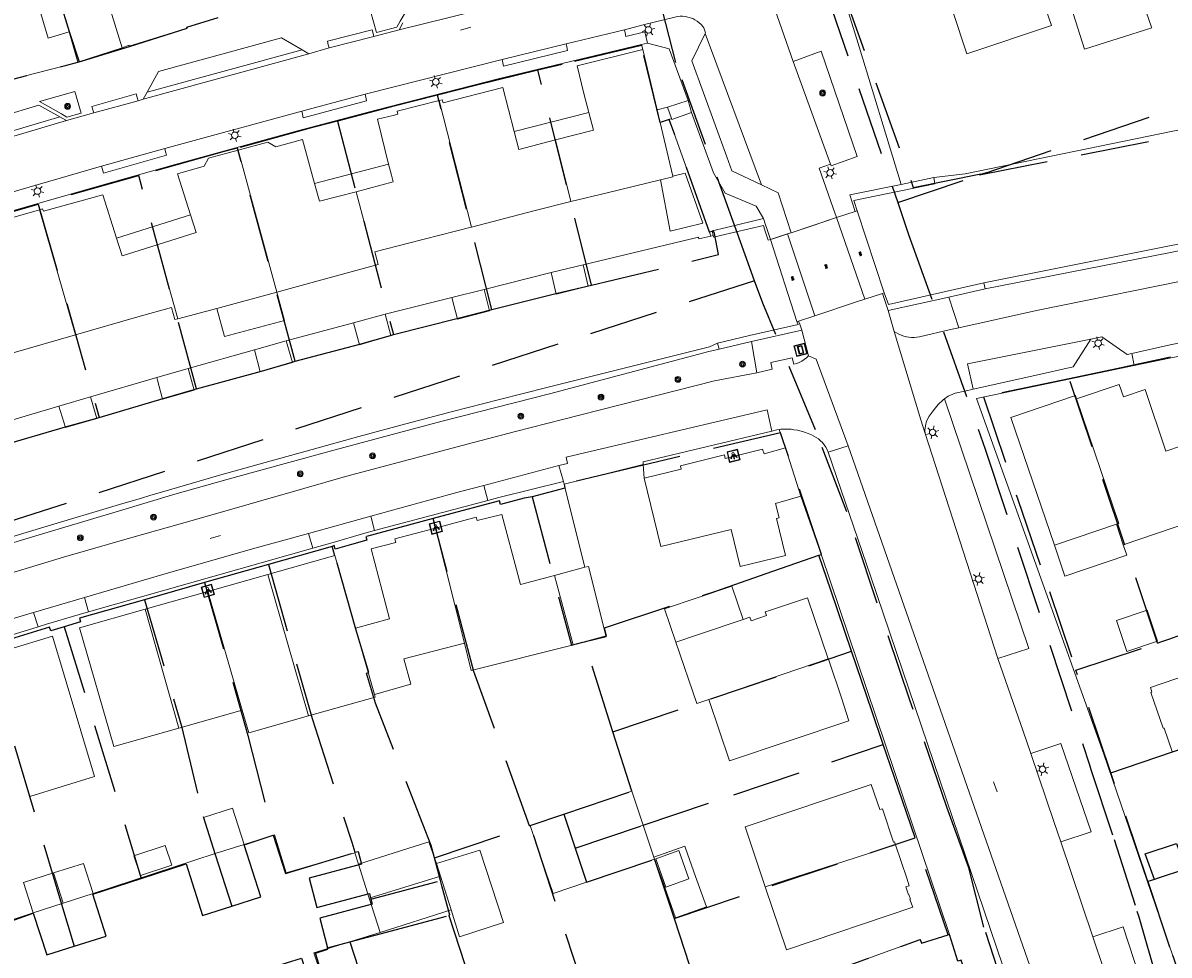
# Model space of a CAD drawing. Header units: metres. Extents: x 89872 to 94585, y 463299 to 469000.
# Tile 175 of 230: x 90991 to 91097, y 465792 to 465878. Entities that reach past the tile are written whole.
import ezdxf
from ezdxf.enums import TextEntityAlignment as Align

# ---------------------------------------------------------------- set-up
doc = ezdxf.new("R2010")
doc.units = ezdxf.units.M
doc.linetypes.add('HIDDEN', pattern=[9.525, 6.35, -3.175])
doc.layers.get('0').update_dxf_attribs({"linetype": 'CONTINUOUS'})
for name, color, linetype, lineweight in [('B-WE-BV-GELEIDECONSTRUCTIE-G', 251, 'CONTINUOUS', 13), ('B-WE-GK-BESCHOEIING_DAMWAND-G', 251, 'CONTINUOUS', 13), ('B-WE-GK-KADEMUUR-G', 251, 'CONTINUOUS', 13), ('B-WE-GR-BEPLANTING_CULTUUR-G', 251, 'CONTINUOUS', 13), ('B-WE-GR-BOOM-S', 251, 'CONTINUOUS', 13), ('B-WE-IE-TERREINAFSCHEIDING-G', 251, 'CONTINUOUS', 13), ('B-WE-IE-TERREINAFSCHEIDING_KUNSTMATIG_MUUR-G', 251, 'CONTINUOUS', 13), ('B-WE-KL-ET_LS_OV_LICHTMAST-S', 251, 'CONTINUOUS', 13), ('B-WE-KL-ET_LS_SR_ARMATUUR-G', 251, 'CONTINUOUS', 13), ('B-WE-KL-ET_LS_SR_BORD-S', 251, 'CONTINUOUS', 13), ('B-WE-KW-KUNSTWERK-GV', 251, 'CONTINUOUS', 13), ('B-WE-KW-KUNSTWERK_STEIGER-G', 251, 'CONTINUOUS', 13), ('B-WE-OG-TOPOGRAFIE_BEBOUWING-GV', 251, 'CONTINUOUS', 13), ('B-WE-OG-TOPOGRAFIE_BEBOUWING_LUIFEL-GV', 251, 'CONTINUOUS', 13), ('B-WE-OG-TOPOGRAFIE_HUISNUMMER-T25', 251, 'CONTINUOUS', 13), ('B-WE-OG-TOPOGRAFIE_STRAATNAAM-T18', 251, 'CONTINUOUS', 13), ('B-WE-OG-TOPOGRAFIE_WATER-GV', 251, 'CONTINUOUS', 13), ('B-WE-VH-VERHARDING-GV', 251, 'CONTINUOUS', 13), ('Percelen', 10, 'HIDDEN', 25), ('S_GBKN_SYMBOOL_GV_GROOT_1', 251, 'CONTINUOUS', 13)]:
    doc.layers.add(name, color=color, linetype=linetype, lineweight=lineweight)
doc.styles.get("Standard").update_dxf_attribs({"font": 'isocp.shx'})

# ---------------------------------------------------------------- blocks, each defined once
blk = doc.blocks.new('Q_LICHTMAST')
for points in [[(-0.26, 0.15), (-0.52, 0.3)], [(0, 0.3), (0, 0.6)], [(0.26, 0.15), (0.52, 0.3)], [(-0.26, -0.15), (-0.52, -0.3)], [(0, -0.3), (0, -0.6)], [(0.26, -0.15), (0.52, -0.3)]]:
    blk.add_lwpolyline(points)
blk.add_circle((0, 0), 0.3)
blk = doc.blocks.new('Q_STRAATNAAMBORD')
for points in [[(-0.5, 0.5), (0.5, 0.5), (0.5, -0.5), (-0.5, -0.5)], [(-0.37, 0.22), (0.36, 0.22), (0.36, -0.21), (-0.37, -0.21)]]:
    blk.add_lwpolyline(points, close=True)
for points in [[(-0.44, 0.46), (0.44, 0.46, -0.414214), (0.46, 0.44), (0.46, -0.44, -0.414214), (0.44, -0.46), (-0.44, -0.46, -0.414214), (-0.46, -0.44), (-0.46, 0.44), (-0.46, 0.44), (-0.46, 0.45), (-0.46, 0.45), (-0.46, 0.45), (-0.46, 0.45), (-0.46, 0.45), (-0.46, 0.45), (-0.46, 0.46), (-0.46, 0.46), (-0.46, 0.46), (-0.45, 0.46), (-0.45, 0.46), (-0.45, 0.46), (-0.45, 0.46), (-0.45, 0.46), (-0.45, 0.46), (-0.44, 0.46), (-0.44, 0.46)], [(-0.29, 0.16), (0.28, 0.16, -0.414214), (0.3, 0.14), (0.3, -0.13, -0.414214), (0.28, -0.16), (-0.29, -0.16, -0.414214), (-0.31, -0.13), (-0.31, 0.14), (-0.31, 0.14), (-0.31, 0.14), (-0.31, 0.14), (-0.31, 0.15), (-0.31, 0.15), (-0.31, 0.15), (-0.3, 0.15), (-0.3, 0.15), (-0.3, 0.15), (-0.3, 0.16), (-0.3, 0.16), (-0.3, 0.16), (-0.3, 0.16), (-0.29, 0.16), (-0.29, 0.16), (-0.29, 0.16), (-0.29, 0.16), (-0.29, 0.16)]]:
    blk.add_lwpolyline(points, format="xyb")
blk = doc.blocks.new('Q_LICHTPUNT')
for points in [[(-0.5, 0.5), (0.5, 0.5), (0.5, -0.5), (-0.5, -0.5)], [(-0.46, 0.46), (0.46, 0.46), (0.46, -0.46), (-0.46, -0.46)], [(-0.12, 0.08), (-0.08, 0.05), (-0.26, -0.23), (-0.3, -0.2)], [(-0.03, 0.03), (0.02, 0.03), (0.02, -0.3), (-0.03, -0.3)], [(0.08, 0.05), (0.12, 0.08), (0.29, -0.21), (0.25, -0.24)]]:
    blk.add_lwpolyline(points, close=True)
blk.add_circle((0, 0.21), 0.103)
blk = doc.blocks.new('Q_BOOM')
for radius in [0.27, 0.18, 0.09]:
    blk.add_circle((0, 0), radius)
blk = doc.blocks.new('S_GBKN_SYMBOOL_GV_GROOT')
for points in [[(-0.1875, 0.03125), (-0.09375, 0.09375)], [(-0.1875, -0.0625), (0.0625, 0.09375)], [(-0.1875, 0.09375), (0.125, -0.09375)], [(-0.1875, 0), (-0.03125, -0.09375)], [(-0.125, -0.09375), (0.1875, 0.09375)], [(-0.0625, 0.09375), (0.1875, -0.0625)], [(0.03125, -0.09375), (0.1875, 0)], [(0.09375, 0.09375), (0.1875, 0.03125)]]:
    blk.add_lwpolyline(points)

msp = doc.modelspace()

# ---------------------------------------------------------------- linework, layer by layer
at = {"layer": 'B-WE-BV-GELEIDECONSTRUCTIE-G'}
msp.add_line((91062.78, 465834.68), (91064.66, 465829.31), dxfattribs=at)
at = {"layer": 'B-WE-GK-BESCHOEIING_DAMWAND-G'}
for p, q in [((91033.6, 465853.72), (91039.78, 465855.27)), ((91024.48, 465851.43), (91030.61, 465852.97)), ((91015.37, 465849), (91021.56, 465850.65)), ((91006.33, 465846.44), (91012.43, 465848.17)), ((90997.34, 465843.81), (91003.43, 465845.6)), ((90988.3, 465841.17), (90994.4, 465842.96))]:
    msp.add_line(p, q, dxfattribs=at)
msp.add_lwpolyline([(91042.72, 465856), (91053.34, 465858.53), (91053.38, 465858.38), (91054.49, 465858.64)], dxfattribs=at)
at = {"layer": 'B-WE-GK-KADEMUUR-G'}
for points in [[(91105.07, 465869.61), (91105, 465869.94), (91077.94, 465864.37), (91075.04, 465864.03)], [(91127.93, 465863.49), (91124.84, 465862.97), (91120.55, 465862.23), (91116.27, 465861.48), (91111.99, 465860.7), (91107.72, 465859.91), (91079.66, 465854.32)], [(91055.09, 465848.77), (91054.36, 465848.42), (91039.37, 465844.68), (91035.03, 465843.58), (91030.7, 465842.46), (91026.38, 465841.32), (91022.05, 465840.16), (91017.74, 465838.98), (91013.43, 465837.78), (91009.12, 465836.56), (91004.83, 465835.32), (91003.86, 465835.03), (91002.89, 465834.75), (91001.93, 465834.46), (91000.96, 465834.17), (91000, 465833.89), (90993.04, 465831.81), (90986.09, 465829.72), (90979.15, 465827.61), (90972.21, 465825.48), (90965.27, 465823.34), (90958.34, 465821.18), (90932.81, 465812.96), (90912.76, 465806.53)]]:
    msp.add_lwpolyline(points, dxfattribs=at)
at = {"layer": 'B-WE-GR-BEPLANTING_CULTUUR-G'}
msp.add_line((91054.49, 465858.64), (91054.71, 465858.69), dxfattribs=at)
for points in [[(91079.76, 465853.77), (91107.82, 465859.29), (91112.09, 465860.08), (91116.37, 465860.86), (91120.65, 465861.62), (91124.94, 465862.36), (91128.03, 465862.88)], [(90912.97, 465806.05), (90933.05, 465812.43), (90958.53, 465820.65), (90966.81, 465823.23), (90975.1, 465825.79), (90983.39, 465828.32), (90991.69, 465830.84), (91000, 465833.33), (91002.55, 465834.09), (91005.1, 465834.85), (91010.01, 465836.24), (91014.93, 465837.6), (91019.86, 465838.95), (91024.79, 465840.27), (91029.73, 465841.57), (91034.67, 465842.84), (91039.62, 465844.09), (91054.3, 465847.99), (91055.25, 465848.22)]]:
    msp.add_lwpolyline(points, dxfattribs=at)
at = {"layer": 'B-WE-IE-TERREINAFSCHEIDING-G'}
for p, q in [((90996.16, 465874.67), (90995.36, 465877.47)), ((91048.11, 465876.29), (91048.22, 465875.83)), ((91049.53, 465870.29), (91050.5, 465870.52)), ((91075.04, 465864.03), (91072.04, 465863.4)), ((91075.13, 465863.45), (91075.04, 465864.03)), ((91079.66, 465854.32), (91079.76, 465853.77)), ((91076.43, 465853.02), (91079.76, 465853.77)), ((91055.09, 465848.77), (91055.25, 465848.22)), ((91055.25, 465848.22), (91058.24, 465848.93)), ((91048.35, 465836.32), (91048.27, 465837.59))]:
    msp.add_line(p, q, dxfattribs=at)
for points in [[(91050.87, 465869.48), (91050.64, 465869.4), (91054.44, 465858.83), (91054.49, 465858.64)], [(91059.35, 465860.25), (91055.94, 465859.44), (91054.61, 465859.12), (91054.71, 465858.69)]]:
    msp.add_lwpolyline(points, dxfattribs=at)
at = {"layer": 'B-WE-IE-TERREINAFSCHEIDING_KUNSTMATIG_MUUR-G'}
for p, q in [((91040.96, 465835.78), (91041.04, 465835.46)), ((91041.04, 465835.46), (91042.89, 465828.11))]:
    msp.add_line(p, q, dxfattribs=at)
at = {"layer": 'B-WE-KW-KUNSTWERK-GV'}
for p, q in [((91067.79, 465860.91), (91066.08, 465860.34)), ((91067.97, 465860.96), (91067.79, 465860.91)), ((91070.47, 465853.4), (91067.97, 465860.96)), ((91066.08, 465860.34), (91063.73, 465859.56)), ((91061.68, 465858.88), (91059.98, 465858.32)), ((91061.9, 465858.95), (91061.68, 465858.88)), ((91063.73, 465859.56), (91061.9, 465858.95)), ((91059.98, 465858.32), (91062.43, 465850.77)), ((91042.72, 465856), (91039.78, 465855.27)), ((91033.6, 465853.72), (91030.61, 465852.97)), ((91067.92, 465852.57), (91070.32, 465853.36)), ((91070.32, 465853.36), (91070.47, 465853.4)), ((91064.07, 465851.3), (91067.92, 465852.57)), ((91024.48, 465851.43), (91021.56, 465850.65)), ((91062.58, 465850.81), (91064.07, 465851.3)), ((91062.43, 465850.77), (91062.58, 465850.81)), ((91015.37, 465849), (91012.43, 465848.17)), ((91006.33, 465846.44), (91003.43, 465845.6)), ((90997.34, 465843.81), (90994.4, 465842.96))]:
    msp.add_line(p, q, dxfattribs=at)
at = {"layer": 'B-WE-KW-KUNSTWERK_STEIGER-G'}
msp.add_line((91003.43, 465845.6), (91003.49, 465845.36), dxfattribs=at)
for points in [[(91039.78, 465855.27), (91040.25, 465853.3), (91043.2, 465854.02), (91042.72, 465856)], [(91030.61, 465852.97), (91031.14, 465850.98), (91034.08, 465851.75), (91033.6, 465853.72)], [(91021.56, 465850.65), (91022.12, 465848.61), (91025.01, 465849.47), (91024.48, 465851.43)], [(91012.43, 465848.17), (91012.97, 465846.12), (91015.93, 465846.98), (91015.37, 465849)], [(91003.49, 465845.36), (91003.96, 465843.6), (91006.88, 465844.44), (91006.4, 465846.21), (91006.33, 465846.44)], [(90994.4, 465842.96), (90995.02, 465841), (90997.91, 465841.82), (90997.34, 465843.81)]]:
    msp.add_lwpolyline(points, dxfattribs=at)
at = {"layer": 'B-WE-OG-TOPOGRAFIE_BEBOUWING-GV'}
for p, q in [((90995.36, 465877.47), (90994.49, 465880.37)), ((91049.53, 465870.29), (91048.22, 465875.83)), ((91032.44, 465859.47), (91029.45, 465871.13)), ((91050.98, 465864.16), (91049.53, 465870.29)), ((91040.18, 465867.5), (91041.59, 465861.83)), ((91010.92, 465866.56), (91014.49, 465853.48)), ((91021.8, 465862.73), (91023.59, 465855.96)), ((90995.96, 465849.54), (90992.63, 465861.07)), ((91003.46, 465857.83), (91005.37, 465851.01)), ((91005.37, 465851.01), (91008.96, 465851.98)), ((91062.78, 465834.68), (91061.38, 465839.11)), ((91031.78, 465821.13), (91029.13, 465831.72)), ((91042.89, 465828.11), (91040.09, 465827.36)), ((91013.66, 465827.44), (91008.15, 465825.89)), ((91017.43, 465814.41), (91013.66, 465827.44)), ((91041.8, 465820.95), (91040.09, 465827.36)), ((91008.15, 465825.89), (91002.35, 465824.25)), ((91011.31, 465814.95), (91008.15, 465825.89)), ((91002.35, 465824.25), (91005.48, 465813.29)), ((91053.35, 465821.92), (91057.47, 465823.3)), ((91091.86, 465823.2), (91092.82, 465820.35)), ((91021.76, 465822.5), (91023.5, 465816.39)), ((91051.27, 465821.22), (91053.35, 465821.92)), ((91054.31, 465815.93), (91065.31, 465819.66)), ((91005.48, 465813.29), (91011.31, 465814.95)), ((91040.93, 465805.36), (91041.98, 465802.22)), ((91041.98, 465802.22), (91048.25, 465804.34)), ((91049.24, 465801.4), (91048.25, 465804.34)), ((91008.83, 465801.72), (91011.48, 465802.57)), ((91041.98, 465802.22), (91043.04, 465799.08)), ((91059.51, 465798.65), (91071.5, 465802.54)), ((91022.02, 465800.75), (91023.02, 465797.61)), ((91029.58, 465799.65), (91029.22, 465800.81)), ((91043.04, 465799.08), (91049.31, 465801.2)), ((90994.82, 465797.15), (90993.93, 465799.94)), ((91023.02, 465797.61), (91029.58, 465799.65)), ((91030.55, 465796.53), (91029.58, 465799.65)), ((90994.82, 465797.15), (90997.58, 465798.03)), ((91023.02, 465797.61), (91024.02, 465794.46)), ((90992.05, 465796.27), (90994.82, 465797.15)), ((91024.02, 465794.46), (91030.55, 465796.53)), ((91077.26, 465791.81), (91076.48, 465794.28))]:
    msp.add_line(p, q, dxfattribs=at)
for points in [[(91095.09, 465877.9), (91091.75, 465887.53), (91091.67, 465887.75), (91085.77, 465885.88), (91085.79, 465885.8), (91083.48, 465885.02), (91083.39, 465885.28), (91075.67, 465882.72), (91078.02, 465875.62), (91078.07, 465875.45), (91085.88, 465878.04), (91084.87, 465881), (91087.08, 465881.71)], [(91006.83, 465885.82), (90998.06, 465883.05), (91000.24, 465875.99)], [(91087.08, 465881.71), (91088.93, 465875.87), (91095.12, 465877.83), (91095.09, 465877.9)], [(90992.57, 465879.76), (90993.44, 465876.89), (90995.36, 465877.47)], [(91000.24, 465875.99), (91000.88, 465876.23), (91000.9, 465876.13), (91006.23, 465877.81), (91006.21, 465877.9), (91006.52, 465878), (91009.05, 465878.79)], [(91048.22, 465875.83), (91042.18, 465874.33), (91042.79, 465871.79), (91043.69, 465868.39)], [(91036.37, 465868.27), (91035.33, 465872.32), (91029.82, 465870.91), (91029.74, 465871.2), (91029.45, 465871.13)], [(91029.45, 465871.13), (91025.59, 465870.14), (91025.65, 465869.88), (91025.33, 465869.8), (91023.76, 465869.41), (91024.79, 465865.28)], [(91017.97, 465863.49), (91016.85, 465867.53), (91014.42, 465866.86), (91013.68, 465867.31), (91010.92, 465866.56)], [(91010.92, 465866.56), (91008.2, 465865.82), (91007.79, 465865.07), (91005.34, 465864.39), (91006.55, 465860.59)], [(91041.59, 465861.83), (91044.94, 465862.64), (91049.86, 465863.82)], [(90999.73, 465858.44), (90998.46, 465862.44), (90992.99, 465860.95), (90992.9, 465861.15), (90992.63, 465861.07)], [(91032.44, 465859.47), (91038.19, 465860.96), (91041.59, 465861.83)], [(90992.63, 465861.07), (90986.92, 465859.42), (90988.73, 465853.53)], [(91023.59, 465855.96), (91023.83, 465856.02), (91023.53, 465857.18), (91026.62, 465857.99), (91032.4, 465859.47), (91032.44, 465859.47)], [(91014.49, 465853.48), (91020.21, 465855.04), (91023.59, 465855.96)], [(90995.96, 465849.54), (91001.69, 465851.19), (91004.78, 465852.07), (91005.11, 465850.94), (91005.37, 465851.01)], [(90986.87, 465846.94), (90990.21, 465847.88), (90995.96, 465849.54)], [(91092.5, 465830.18), (91100.07, 465832.75), (91097.85, 465839.3), (91096.43, 465838.82), (91094.5, 465844.5), (91092.51, 465843.83), (91092.12, 465844.96), (91088.19, 465843.63)], [(91088.19, 465843.63), (91088.08, 465843.94), (91082.15, 465841.93), (91086.15, 465830.14)], [(91088.19, 465843.63), (91092.08, 465832.15), (91091.86, 465832.08)], [(91061.38, 465839.11), (91059.39, 465838.57), (91059.25, 465838.99), (91055.81, 465838.15), (91055.74, 465838.47), (91051.68, 465837.47), (91051.75, 465837.15), (91048.35, 465836.32)], [(91048.35, 465836.32), (91049.87, 465830.03), (91056.37, 465831.6), (91057.2, 465828.18), (91061.36, 465829.19), (91060.53, 465832.6), (91060.78, 465832.66), (91060.46, 465833.99), (91062.78, 465834.68)], [(91040.09, 465827.36), (91036.96, 465826.53), (91035.23, 465832.99), (91032.97, 465832.42), (91032.88, 465832.72), (91029.13, 465831.72)], [(91029.13, 465831.72), (91025.38, 465830.73), (91025.45, 465830.41), (91023.19, 465829.8), (91024.89, 465823.35), (91021.76, 465822.5)], [(91021.76, 465822.5), (91019.85, 465829.19), (91013.66, 465827.44)], [(91041.8, 465820.95), (91044.84, 465821.71), (91043.22, 465828.19), (91042.89, 465828.11)], [(91057.47, 465823.3), (91056.43, 465826.36), (91050.23, 465824.28), (91051.27, 465821.22)], [(91065.31, 465819.66), (91063.4, 465825.29), (91059.89, 465824.12), (91059.51, 465824), (91059.62, 465823.66), (91058.2, 465823.18), (91058.09, 465823.51), (91057.47, 465823.3)], [(91002.35, 465824.25), (90996.3, 465822.54), (90999.47, 465811.58), (91005.48, 465813.29)], [(91092.82, 465820.35), (91095.66, 465821.31), (91094.71, 465824.15), (91091.86, 465823.2)], [(91104.45, 465823.89), (91098.66, 465821.91), (91099.76, 465818.65), (91095.01, 465817.02), (91095.14, 465816.61), (91095.05, 465816.58), (91096.18, 465813.27), (91096.27, 465813.29), (91097.01, 465811.12)], [(90991.04, 465809.31), (90991.74, 465807), (90997.71, 465808.83), (90993.82, 465821.75), (90989.8, 465820.53), (90989.88, 465820.22), (90987.9, 465819.61)], [(91023.5, 465816.39), (91026.84, 465817.34), (91026.2, 465819.67), (91031.78, 465821.13)], [(91031.78, 465821.13), (91032.42, 465818.6), (91041.6, 465820.9), (91041.65, 465820.91), (91041.8, 465820.95)], [(91051.27, 465821.22), (91053.19, 465815.55), (91054.31, 465815.93)], [(91054.31, 465815.93), (91056.21, 465810.27), (91067.21, 465813.96), (91066.52, 465816.08), (91065.38, 465819.45), (91065.31, 465819.66)], [(91017.43, 465814.41), (91023.57, 465816.14), (91023.5, 465816.39)], [(91011.31, 465814.95), (91011.92, 465812.85), (91017.43, 465814.41)], [(91071.5, 465802.54), (91071.41, 465802.8), (91071.31, 465802.77), (91070.31, 465805.86), (91070.06, 465805.78), (91069.27, 465808.1), (91057.64, 465804.19), (91059.51, 465798.65)], [(91048.25, 465804.34), (91047.2, 465807.47), (91040.93, 465805.36)], [(91011.48, 465802.57), (91010.4, 465805.9), (91007.75, 465805.04), (91008.83, 465801.72)], [(91040.93, 465805.36), (91037.85, 465804.32), (91038.9, 465801.18), (91039.96, 465798.04), (91043.04, 465799.08)], [(91029.22, 465800.81), (91028.51, 465802.8), (91022.02, 465800.75)], [(91001.33, 465801.52), (91001.93, 465799.71), (91004.81, 465800.66), (91004.22, 465802.47), (91001.33, 465801.52)], [(91030.55, 465796.53), (91031.32, 465794.05), (91035.38, 465795.37), (91033.2, 465802.04), (91029.22, 465800.81)], [(91059.51, 465798.65), (91061.46, 465792.86), (91073.09, 465796.77), (91072.84, 465797.5), (91072.89, 465797.51), (91072.74, 465797.95), (91072.7, 465797.93), (91072.46, 465798.65), (91072.77, 465798.75), (91072.54, 465799.46), (91071.5, 465802.54)], [(90997.58, 465798.03), (90996.69, 465800.82), (90993.93, 465799.94)], [(90993.93, 465799.94), (90991.16, 465799.06), (90992.05, 465796.27)], [(91076.48, 465794.28), (91073.89, 465793.47), (91073.79, 465793.79), (91066.06, 465791.02), (91068.01, 465784.87), (91069.99, 465785.5)]]:
    msp.add_lwpolyline(points, dxfattribs=at)
at = {"layer": 'B-WE-OG-TOPOGRAFIE_BEBOUWING_LUIFEL-GV'}
for p, q in [((91043.69, 465868.39), (91040.18, 465867.5)), ((91024.79, 465865.28), (91017.97, 465863.49)), ((91006.55, 465860.59), (90999.73, 465858.44)), ((91008.96, 465851.98), (91014.49, 465853.48)), ((91086.15, 465830.14), (91091.86, 465832.08)), ((91091.86, 465832.08), (91092.5, 465830.18)), ((91086.15, 465830.14), (91087.11, 465827.3)), ((91049.31, 465801.2), (91049.24, 465801.4))]:
    msp.add_line(p, q, dxfattribs=at)
for points in [[(91043.69, 465868.39), (91043.25, 465870.03), (91036.37, 465868.27)], [(91040.18, 465867.5), (91036.79, 465866.63), (91036.37, 465868.27)], [(91024.79, 465865.28), (91025.05, 465864.25), (91025.21, 465863.63), (91021.8, 465862.73)], [(91049.86, 465863.82), (91050.74, 465859.1), (91053.75, 465859.82), (91052.14, 465864.43), (91050.98, 465864.16)], [(91049.86, 465863.82), (91051, 465864.1), (91050.98, 465864.16)], [(91021.8, 465862.73), (91018.42, 465861.85), (91017.97, 465863.49)], [(91006.55, 465860.59), (91007.06, 465858.97), (91003.46, 465857.83)], [(91003.46, 465857.83), (91000.24, 465856.82), (90999.73, 465858.44)], [(91008.96, 465851.98), (91009.67, 465849.38), (91015.19, 465850.87), (91014.49, 465853.48)], [(91087.11, 465827.3), (91092.83, 465829.23), (91092.5, 465830.18)], [(91049.31, 465801.2), (91050.24, 465798.61), (91051.24, 465795.79), (91054.09, 465796.81), (91053.09, 465799.62), (91052.16, 465802.22), (91052.08, 465802.42), (91049.24, 465801.4)], [(91051.55, 465802), (91049.41, 465801.23), (91050.33, 465798.64)], [(91050.33, 465798.64), (91052.47, 465799.4), (91051.55, 465802)]]:
    msp.add_lwpolyline(points, dxfattribs=at)
at = {"layer": 'B-WE-OG-TOPOGRAFIE_STRAATNAAM-T18'}
for p, q in [((91031.43, 465877.62), (91032.39, 465877.9)), ((91008.34, 465830.78), (91009.31, 465831.04)), ((91080.53, 465808.35), (91080.87, 465807.41))]:
    msp.add_line(p, q, dxfattribs=at)
at = {"layer": 'B-WE-OG-TOPOGRAFIE_WATER-GV'}
for p, q in [((91067.79, 465860.91), (91066.07, 465860.34)), ((91066.07, 465860.34), (91063.73, 465859.56)), ((91061.9, 465858.95), (91061.57, 465858.85)), ((91063.73, 465859.56), (91061.9, 465858.95))]:
    msp.add_line(p, q, dxfattribs=at)
for points in [[(91067.97, 465860.96), (91067.7, 465861.83), (91067.68, 465861.91), (91075.13, 465863.45)], [(91054.71, 465858.69), (91054.75, 465858.54), (91055.39, 465858.69), (91059.34, 465859.61), (91059.44, 465859.27), (91059.77, 465858.25), (91059.98, 465858.32)], [(91061.57, 465858.85), (91060.29, 465858.42), (91059.98, 465858.32)], [(91079.66, 465854.32), (91070.87, 465852.33), (91070.47, 465853.4)], [(91062.43, 465850.77), (91062.54, 465850.48), (91058.05, 465849.48), (91055.09, 465848.77)]]:
    msp.add_lwpolyline(points, dxfattribs=at)
at = {"layer": 'B-WE-VH-VERHARDING-GV'}
for p, q in [((91025.77, 465877.65), (91046.03, 465882.67)), ((91062.09, 465874.73), (91060.38, 465879.56)), ((91023.43, 465877.03), (91025.77, 465877.65)), ((91025.77, 465877.65), (91026.11, 465878.29)), ((91046.52, 465877.65), (91041.16, 465876.37)), ((91048.26, 465878.11), (91046.52, 465877.65)), ((91019.31, 465875.98), (91023.43, 465877.03)), ((91048.4, 465877.47), (91048.64, 465876.42)), ((91053.97, 465877.31), (91059.16, 465863.36)), ((90996.16, 465874.67), (91000.24, 465875.99)), ((91002.19, 465871.27), (91017.44, 465875.44)), ((91016.84, 465875.82), (91002.55, 465871.91)), ((91016.84, 465875.82), (91017.44, 465875.44)), ((91017.44, 465875.44), (91019.31, 465875.98)), ((91041.16, 465876.37), (91035.27, 465874.92)), ((91041.22, 465876.08), (91041.16, 465876.37)), ((91048.64, 465876.42), (91048.11, 465876.29)), ((90994.93, 465874.32), (90996.16, 465874.67)), ((91035.27, 465874.92), (91022.63, 465871.72)), ((91062.09, 465874.73), (91065.53, 465865.28)), ((90994.93, 465874.32), (90985.32, 465871.87)), ((91001.71, 465871.11), (91002.19, 465871.27)), ((91002.19, 465871.27), (91002.55, 465871.91)), ((91022.63, 465871.72), (91016.79, 465870.16)), ((91022.7, 465871.43), (91022.63, 465871.72)), ((90997.62, 465870), (91001.71, 465871.11)), ((91016.79, 465870.16), (91004.17, 465866.7)), ((91050.5, 465870.52), (91052.39, 465871.15)), ((91050.87, 465869.48), (91050.5, 465870.52)), ((91052.39, 465871.15), (91052.71, 465870.03)), ((90970.36, 465861.91), (90995.12, 465869.29)), ((90994.49, 465869.64), (90970.71, 465862.58)), ((90994.49, 465869.64), (90995.12, 465869.29)), ((90995.12, 465869.29), (90997.62, 465870)), ((90995.16, 465869.61), (90996.46, 465869.98)), ((91054.74, 465864.47), (91052.71, 465870.03)), ((91004.17, 465866.7), (90998.34, 465865.07)), ((91004.25, 465866.41), (91004.17, 465866.7)), ((90998.34, 465865.07), (90985.81, 465861.44)), ((91066.07, 465860.34), (91061.9, 465858.95)), ((91066.08, 465860.34), (91066.07, 465860.34)), ((91068.67, 465852.81), (91066.08, 465860.34)), ((91061.57, 465858.85), (91059.98, 465858.32)), ((91061.68, 465858.88), (91061.57, 465858.85)), ((91064.07, 465851.3), (91061.57, 465858.85)), ((91061.57, 465858.85), (91061.57, 465858.85)), ((91061.9, 465858.95), (91061.68, 465858.88)), ((91061.9, 465858.95), (91061.9, 465858.95)), ((91061.9, 465858.95), (91061.9, 465858.95)), ((91068.67, 465852.81), (91070.32, 465853.36)), ((91064.07, 465851.3), (91067.92, 465852.57)), ((91067.92, 465852.57), (91068.67, 465852.81)), ((91070.84, 465851.78), (91076.43, 465853.02)), ((91076.43, 465853.02), (91077.34, 465850.19)), ((91062.58, 465850.81), (91064.07, 465851.3)), ((91064.07, 465851.3), (91064.07, 465851.3)), ((91071.39, 465849.85), (91070.84, 465851.78)), ((91058.24, 465848.93), (91062.87, 465849.98)), ((91062.87, 465849.98), (91063.49, 465847.59)), ((91058.74, 465846.04), (91058.24, 465848.93)), ((91093.27, 465847.82), (91093.5, 465846.71)), ((91093.5, 465846.71), (91078.97, 465843.68)), ((91061.38, 465839.11), (91060.79, 465840.81)), ((91074.23, 465840.44), (91080.94, 465819.7)), ((91067.14, 465839.32), (91065.3, 465838.72)), ((91067.14, 465839.32), (91086.62, 465783.55)), ((91040.48, 465837.49), (91033.57, 465835.66)), ((91040.9, 465836.02), (91040.48, 465837.49)), ((91040.96, 465835.78), (91048.27, 465837.59)), ((91033.57, 465835.66), (91033.95, 465834.26)), ((91040.96, 465835.78), (91040.9, 465836.02)), ((91033.95, 465834.26), (91023.5, 465831.5)), ((91023.15, 465832.81), (91017.41, 465831.23)), ((91023.5, 465831.5), (91023.15, 465832.81)), ((91017.41, 465831.23), (91017.8, 465829.87)), ((91017.8, 465829.87), (90997.15, 465824.02)), ((91076.48, 465794.28), (91064.66, 465829.31)), ((90996.78, 465825.33), (90992.08, 465823.95)), ((90997.15, 465824.02), (90996.78, 465825.33)), ((90992.08, 465823.95), (90992.49, 465822.62)), ((90992.49, 465822.62), (90976.83, 465817.81)), ((91089.7, 465794.06), (91086.73, 465802.81)), ((90997.58, 465798.03), (91008.83, 465801.72)), ((90989.09, 465795.29), (90992.05, 465796.27))]:
    msp.add_line(p, q, dxfattribs=at)
for points in [[(91061.92, 465894.34), (91066.52, 465881.35), (91067.94, 465876.79), (91072.04, 465863.4)], [(91023.68, 465877.4), (91025.57, 465877.91), (91025.86, 465878.44), (91027.04, 465880.37), (91023.13, 465879.37), (91023.68, 465877.4)], [(91053.77, 465877.92), (91053.6, 465878.13), (91053.42, 465878.29), (91053.23, 465878.44), (91053.03, 465878.57), (91052.82, 465878.68), (91052.6, 465878.77), (91052.37, 465878.83), (91052.13, 465878.88), (91051.89, 465878.9), (91051.65, 465878.9), (91051.42, 465878.88), (91051.18, 465878.83), (91048.26, 465878.11)], [(91019.31, 465875.98), (91019.24, 465876.27), (91019.16, 465876.59), (91023.28, 465877.65), (91023.36, 465877.32), (91023.43, 465877.03)], [(91046.52, 465877.65), (91046.59, 465877.36), (91046.66, 465877.05), (91048.4, 465877.47)], [(91053.77, 465877.92), (91053.81, 465877.88), (91053.85, 465877.83), (91053.99, 465877.36), (91053.97, 465877.31)], [(91002.55, 465871.91), (91003.58, 465873.8), (91014.94, 465876.92), (91016.84, 465875.82)], [(91055.95, 465865.95), (91052.73, 465874.79), (91053.97, 465877.31)], [(91048.11, 465876.29), (91035.02, 465873.16), (91023.63, 465870.24), (91016.51, 465868.38), (91005.14, 465865.24), (90998.15, 465863.27), (90986.36, 465859.88), (90980.26, 465858.07), (90968.2, 465854.32), (90961.88, 465852.26), (90932.38, 465842.75), (90908.44, 465835.06), (90901.77, 465832.88)], [(91035.27, 465874.92), (91035.33, 465874.62), (91035.4, 465874.3), (91041.29, 465875.73), (91041.22, 465876.08)], [(91052.39, 465871.15), (91050.66, 465875.89), (91048.64, 465876.42)], [(91065.53, 465865.28), (91065.59, 465865.11), (91067.98, 465865.96), (91064.66, 465875.69), (91062.09, 465874.73)], [(90996.46, 465869.98), (90995.89, 465871.96), (90992.62, 465871.03), (90994.64, 465869.9), (90995.16, 465869.61)], [(90997.62, 465870), (90997.54, 465870.29), (90997.46, 465870.59), (91001.53, 465871.74), (91001.63, 465871.4), (91001.71, 465871.11)], [(91016.79, 465870.16), (91016.85, 465869.87), (91016.93, 465869.55), (91022.77, 465871.1), (91022.7, 465871.43)], [(90970.71, 465862.58), (90971.48, 465864.04), (90971.7, 465864.45), (90992.58, 465870.7), (90994.49, 465869.64)], [(91052.71, 465870.03), (91050.9, 465869.4), (91050.87, 465869.48)], [(90998.34, 465865.07), (90998.42, 465864.78), (90998.52, 465864.45), (91004.33, 465866.09), (91004.25, 465866.41)], [(91059.16, 465863.36), (91056.43, 465864.66), (91055.95, 465865.95)], [(91066.07, 465860.34), (91065.74, 465861.31), (91064.48, 465864.89), (91065.53, 465865.28)], [(91059.35, 465860.25), (91058.67, 465861.39), (91055.82, 465862.6), (91054.74, 465864.47)], [(91059.16, 465863.36), (91060.68, 465862.63), (91061.9, 465858.95)], [(91072.04, 465863.4), (91067.29, 465862.44), (91067.5, 465861.78), (91067.79, 465860.91)], [(91059.98, 465858.32), (91059.65, 465859.34), (91059.54, 465859.68), (91059.35, 465860.25)], [(91077.34, 465850.19), (91084.5, 465851.77), (91100.27, 465854.99), (91116.02, 465857.98), (91128.26, 465860.13)], [(91070.32, 465853.36), (91070.69, 465852.24), (91070.84, 465851.78)], [(91062.87, 465849.98), (91062.69, 465850.51), (91062.58, 465850.81)], [(91077.34, 465850.19), (91076.59, 465850.02), (91073.73, 465849.36), (91073.48, 465849.32), (91073.24, 465849.3), (91072.99, 465849.3), (91072.75, 465849.32), (91072.51, 465849.36), (91072.27, 465849.42), (91072.04, 465849.5), (91071.81, 465849.6), (91071.6, 465849.72), (91071.39, 465849.85)], [(91071.39, 465849.85), (91073.83, 465841.69), (91074.23, 465840.44)], [(91078.67, 465844.53), (91078.15, 465846.88), (91089.5, 465849.14)], [(91089.5, 465849.14), (91087.87, 465846.59), (91084.34, 465845.78), (91078.67, 465844.53)], [(91089.5, 465849.14), (91090.53, 465849.35), (91092.87, 465847.73), (91093.27, 465847.82)], [(91101.15, 465849.47), (91096.81, 465848.63), (91093.27, 465847.82)], [(91101.38, 465848.3), (91096.77, 465847.4), (91093.5, 465846.71)], [(91058.74, 465846.04), (91060.15, 465846.36), (91060.02, 465846.98), (91061.99, 465847.43), (91062.15, 465846.82), (91062.4, 465846.9), (91062.64, 465847), (91062.87, 465847.12), (91063.09, 465847.26), (91063.3, 465847.41), (91063.49, 465847.59)], [(91063.49, 465847.59), (91064.19, 465847.3), (91067.14, 465839.32)], [(90910.78, 465802.16), (90919.27, 465804.92), (90944.43, 465813.08), (90957.69, 465817.39), (90983.3, 465825.53), (90986.84, 465826.62), (90990, 465827.57), (90994.84, 465829.04), (91000.92, 465830.79), (91006.92, 465832.5), (91016.99, 465835.38), (91020.83, 465836.48), (91032.63, 465839.6), (91036.48, 465840.63), (91040.81, 465841.74), (91054.82, 465845.29), (91058.74, 465846.04)], [(91076.02, 465843.64), (91076.37, 465843.89), (91077.01, 465844.16), (91077.9, 465844.36), (91078.67, 465844.53)], [(91076.02, 465843.64), (91075.9, 465843.55), (91075.45, 465843.12), (91075.2, 465842.82), (91074.97, 465842.52), (91074.61, 465842.04), (91074.37, 465841.58), (91074.27, 465841.15), (91074.22, 465840.75), (91074.23, 465840.44)], [(91080.94, 465819.7), (91083.8, 465820.63), (91076.02, 465843.64)], [(91078.97, 465843.68), (91090.7, 465810.88), (91097.05, 465792.3)], [(91060.12, 465840.66), (91059.67, 465842.63), (91041.15, 465838.27)], [(91060.12, 465840.66), (91048.26, 465837.84), (91048.27, 465837.59)], [(91060.79, 465840.81), (91060.56, 465840.77), (91060.12, 465840.66)], [(91065.3, 465838.72), (91065.21, 465838.97), (91065.08, 465839.19), (91064.94, 465839.4), (91064.78, 465839.6), (91064.61, 465839.78), (91064.41, 465839.94), (91064.21, 465840.08), (91063.99, 465840.21), (91063.76, 465840.31), (91063.45, 465840.45), (91063.13, 465840.57), (91062.8, 465840.66), (91062.48, 465840.74), (91062.14, 465840.79), (91061.9, 465840.84), (91061.58, 465840.85), (91061.27, 465840.85), (91060.95, 465840.83), (91060.79, 465840.81)], [(91084.33, 465782.76), (91069.23, 465827.23), (91065.3, 465838.72)], [(91041.15, 465838.27), (91041.29, 465837.68), (91040.48, 465837.49)], [(91023.15, 465832.81), (91028.51, 465834.29), (91031.41, 465835.09), (91033.57, 465835.66)], [(91040.9, 465836.02), (91034.97, 465834.53), (91033.95, 465834.26)], [(90996.78, 465825.33), (91004.5, 465827.6), (91012.58, 465829.9), (91017.41, 465831.23)], [(91023.5, 465831.5), (91022.61, 465831.26), (91019.7, 465830.4), (91017.8, 465829.87)], [(90976.41, 465819.19), (90982.65, 465821.13), (90988.19, 465822.8), (90992.08, 465823.95)], [(90997.15, 465824.02), (90996.18, 465823.74), (90993.27, 465822.86), (90992.49, 465822.62)], [(91083.97, 465810.96), (91083.27, 465813.02), (91080.94, 465819.7)], [(91086.73, 465802.81), (91089.53, 465803.72), (91086.73, 465811.86), (91083.97, 465810.96)], [(91083.97, 465810.96), (91086.12, 465804.58), (91086.73, 465802.81)], [(91011.48, 465802.57), (91014.28, 465803.45), (91015.36, 465799.95), (91021.69, 465801.78), (91022.02, 465800.75)], [(91024.02, 465794.46), (91017.92, 465792.59), (91019.56, 465787.59), (91018.36, 465787.2)], [(91093.45, 465783.01), (91096.11, 465783.87), (91092.49, 465794.97), (91089.7, 465794.06)], [(91089.7, 465794.06), (91090.72, 465791.05), (91093.45, 465783.01)]]:
    msp.add_lwpolyline(points, dxfattribs=at)
at = {"layer": 'Percelen'}
for p, q in [((91043.48, 465854.13), (91038.55, 465873.92)), ((91079.85, 465864.48), (91104.87, 465872.98)), ((91034.32, 465851.88), (91029.31, 465871.62)), ((91020.09, 465869.23), (91025.24, 465849.56)), ((91079.26, 465864.28), (91105.54, 465869.46)), ((91016.18, 465847.1), (91010.87, 465866.75)), ((91007.11, 465844.55), (91001.77, 465864.21)), ((91071.72, 465861.72), (91079.26, 465864.28)), ((91079.85, 465864.48), (91079.26, 465864.28)), ((90992.52, 465861.57), (90998.13, 465841.93)), ((91058.52, 465854.53), (90900.52, 465803.39)), ((91095.65, 465821.13), (91087.52, 465845.49)), ((91019.6, 465830.04), (91013.72, 465828.37)), ((91013.72, 465828.37), (91007.84, 465826.7)), ((91007.84, 465826.7), (91002.29, 465825.12)), ((90994.91, 465822.63), (91002.01, 465799.43)), ((91045.47, 465812.94), (91042.85, 465821.24)), ((91088.14, 465818.63), (91095.65, 465821.13)), ((91045.47, 465812.94), (91067.46, 465820.37)), ((91091.36, 465809.17), (91088.14, 465818.63)), ((91094.77, 465799.15), (91091.36, 465809.17)), ((91037.85, 465804.32), (91040.93, 465805.36)), ((91040.93, 465805.36), (91041.98, 465802.23)), ((91029.03, 465801.34), (91037.78, 465804.29)), ((91037.78, 465804.29), (91037.85, 465804.32)), ((91049.02, 465770.15), (91037.85, 465804.32)), ((91051.1, 465795.74), (91073.31, 465803.19)), ((91076.37, 465794.24), (91073.31, 465803.19)), ((91029.58, 465799.24), (91029.03, 465801.34)), ((91023.16, 465797.53), (91029.58, 465799.24)), ((91095.38, 465799.35), (91094.77, 465799.15)), ((91030.36, 465796.02), (91039.78, 465767.2)), ((91019.18, 465793.04), (91021.22, 465793.58)), ((91021.22, 465793.58), (91030.78, 465764.33))]:
    msp.add_line(p, q, dxfattribs=at)
for points in [[(91058.52, 465854.53), (91057.21, 465858.1), (91051.28, 465874.64), (91047.4, 465889.78), (91047.36, 465889.93), (91041.96, 465907.66), (91039.04, 465917.76), (91038.41, 465919.88), (91034.89, 465931.73), (91030.6, 465947.65), (91028.54, 465956.21), (91026.68, 465963.94), (91026.67, 465963.98), (91021.32, 465988.08), (91021.25, 465988.46)], [(91053.24, 465916.1), (91053.75, 465914.54), (91054.85, 465911.15), (91061.65, 465891.22), (91061.78, 465890.84), (91064.92, 465881.64), (91065.05, 465881.26), (91071.72, 465861.72)], [(91066.48, 465881.73), (91073.15, 465863.12), (91079.85, 465864.48)], [(90994.46, 465880.38), (90995.35, 465877.51), (90996.27, 465874.69)], [(90996.27, 465874.69), (91000.91, 465876.11), (91006.23, 465877.81), (91006.21, 465877.9), (91009.08, 465878.8)], [(91043.48, 465854.13), (91055.21, 465856.93), (91054.84, 465858.88), (91054.73, 465859.1), (91054.38, 465858.99), (91050.66, 465869.4), (91049.81, 465869.1), (91048.11, 465876.2), (91040.78, 465874.47), (91038.55, 465873.92)], [(90972.2, 465873.43), (90973.83, 465868.26), (90985.32, 465871.87), (90994.91, 465874.33), (90996.27, 465874.69)], [(91038.55, 465873.92), (91032.92, 465872.54), (91029.31, 465871.62)], [(91029.31, 465871.62), (91025.07, 465870.55), (91020.09, 465869.23)], [(91020.09, 465869.23), (91017.24, 465868.48), (91010.87, 465866.75)], [(91010.87, 465866.75), (91009.43, 465866.36), (91001.77, 465864.21)], [(91001.77, 465864.21), (91001.63, 465864.17), (90992.52, 465861.57)], [(91071.72, 465861.72), (91072.72, 465858.8), (91079.77, 465839.01), (91089.38, 465809.91), (91089.52, 465809.48), (91091.65, 465803.03), (91093.76, 465796.41), (91093.93, 465795.88), (91099.8, 465775.56), (91105.6, 465755.73), (91111.36, 465736.03), (91115.17, 465723.72), (91119.62, 465706.94), (91120.46, 465704.06), (91124.02, 465691.91), (91124.14, 465691.52)], [(90992.52, 465861.57), (90992.46, 465861.55), (90983.31, 465858.87), (90983.27, 465858.86)], [(91092.71, 465746.58), (91091.31, 465752.68), (91087.8, 465766.02), (91085.17, 465775.62), (91083.11, 465783.05), (91081.8, 465788.43), (91079.66, 465794.95), (91078.28, 465800.4), (91076.23, 465806.01), (91072.87, 465815.78), (91069.81, 465824.79), (91067.01, 465833.23), (91064.14, 465840.77), (91059.28, 465852.45), (91058.52, 465854.53)], [(91034.32, 465851.88), (91040.34, 465853.38), (91043.48, 465854.13)], [(91025.24, 465849.56), (91031.22, 465851.08), (91034.05, 465851.81), (91034.32, 465851.88)], [(91016.18, 465847.1), (91022.14, 465848.69), (91024.96, 465849.49), (91025.24, 465849.56)], [(91007.11, 465844.55), (91013.07, 465846.19), (91015.9, 465847.02), (91016.18, 465847.1)], [(91096.85, 465847.48), (91091.86, 465846.41), (91087.52, 465845.49)], [(91087.52, 465845.49), (91079.62, 465843.82), (91082.78, 465834.36), (91085.69, 465825.87), (91088.14, 465818.63)], [(90998.13, 465841.93), (91004.01, 465843.66), (91006.88, 465844.49), (91007.11, 465844.55)], [(90989.15, 465839.33), (90995.03, 465841.07), (90997.9, 465841.87), (90998.13, 465841.93)], [(91064.45, 465829.22), (91064.68, 465829.3), (91060.92, 465840.5), (91048.28, 465837.54), (91040.96, 465835.77), (91041.05, 465835.41), (91038.02, 465834.61)], [(91038.02, 465834.61), (91037.3, 465834.47), (91035.12, 465833.89), (91035.03, 465834.23), (91029.69, 465832.81), (91028.9, 465832.6)], [(91038.02, 465834.61), (91041.64, 465820.92), (91042.7, 465821.2), (91042.85, 465821.24)], [(91028.9, 465832.6), (91022.71, 465830.95), (91022.79, 465830.6), (91021.37, 465830.2), (91019.88, 465829.78), (91019.78, 465830.11), (91019.6, 465830.04)], [(91037.78, 465804.29), (91032.65, 465818.5), (91028.9, 465832.6)], [(91029.03, 465801.34), (91028.73, 465802.46), (91023.58, 465815.59), (91022.75, 465818.35), (91022.99, 465818.42), (91021.79, 465822.4), (91019.85, 465829.18), (91019.7, 465829.71), (91019.6, 465830.04)], [(91042.85, 465821.24), (91044.88, 465821.78), (91044.68, 465822.52), (91054.96, 465825.92), (91059.6, 465827.54), (91064.45, 465829.22)], [(91067.46, 465820.37), (91065.54, 465826), (91064.45, 465829.22)], [(91013.72, 465828.37), (91017.75, 465814.19), (91021.4, 465802.78), (91021.7, 465801.84)], [(91007.84, 465826.7), (91011.84, 465812.62), (91014.17, 465803.43)], [(91002.29, 465825.12), (90996.3, 465823.42), (90996.4, 465823.08), (90994.91, 465822.63)], [(91002.29, 465825.12), (91005.71, 465813.47), (91007.71, 465805.14), (91008.82, 465801.64), (91010.34, 465796.88)], [(91095.65, 465821.13), (91095.8, 465821.17), (91095.87, 465821.22), (91096.69, 465821.49), (91103.6, 465823.99)], [(90994.91, 465822.63), (90993.66, 465822.26), (90993.56, 465822.59), (90987.61, 465820.78)], [(90987.61, 465820.78), (90994.65, 465797.07), (90995.81, 465793.18)], [(91070.37, 465811.79), (91069.35, 465814.79), (91067.46, 465820.37)], [(91091.36, 465809.17), (91097.03, 465811.1), (91122.46, 465819.74)], [(91040.93, 465805.36), (91047.2, 465807.47), (91045.47, 465812.94)], [(91041.98, 465802.23), (91048.25, 465804.34), (91056.6, 465807.15), (91070.37, 465811.79)], [(91073.31, 465803.19), (91071.39, 465808.82), (91070.37, 465811.79)], [(91010.34, 465796.88), (91013.03, 465797.74), (91011.5, 465802.54), (91014.17, 465803.43)], [(91014.17, 465803.43), (91015.31, 465799.9), (91021.7, 465801.84)], [(91095.38, 465799.35), (91094.52, 465801.7), (91097.39, 465802.64), (91098.22, 465800.29)], [(91021.7, 465801.84), (91021.99, 465801.93), (91022.3, 465800.75), (91017.47, 465799.47), (91018.19, 465796.74), (91023.03, 465798.03), (91023.16, 465797.53)], [(91041.98, 465802.23), (91043.04, 465799.08), (91049.31, 465801.19), (91051.1, 465795.74)], [(91002.01, 465799.43), (91006.14, 465800.77), (91007.66, 465796.02), (91010.34, 465796.88)], [(90995.81, 465793.18), (90998.76, 465794.11), (90997.55, 465797.99), (91002.01, 465799.43)], [(91098.22, 465800.29), (91095.62, 465799.43), (91095.38, 465799.35)], [(91030.36, 465796.02), (91030.44, 465796.04), (91029.71, 465798.76), (91029.58, 465799.24)], [(91094.77, 465799.15), (91097.01, 465792.33), (91097.05, 465792.3), (91100.98, 465780.56), (91107.6, 465781.07)], [(91023.16, 465797.53), (91023.29, 465797.05), (91018.45, 465795.77), (91019.18, 465793.04)], [(90989.12, 465795.19), (90992.03, 465796.24), (90993.31, 465792.39), (90995.81, 465793.18)], [(91021.22, 465793.58), (91024.01, 465794.33), (91030.36, 465796.02)], [(91051.1, 465795.74), (91054.05, 465786.72), (91054.07, 465786.73)], [(91054.07, 465786.73), (91073.79, 465793.79), (91073.89, 465793.47), (91076.37, 465794.24)], [(91078.66, 465788.47), (91077.57, 465791.9), (91077.26, 465791.81), (91076.48, 465794.28), (91076.37, 465794.24)], [(91015.61, 465786.34), (91014.02, 465791.23), (91016.78, 465792.07), (91018.35, 465787.24), (91019.63, 465787.66), (91018.06, 465792.54), (91019.21, 465792.9), (91019.18, 465793.04)]]:
    msp.add_lwpolyline(points, dxfattribs=at)

# ---------------------------------------------------------------- block references
at = {"layer": 'B-WE-GR-BOOM-S'}
for p, rotation in [((91064.79, 465871.83), 108.8629287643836), ((90995.22, 465870.6), 150.8987305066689), ((91057.41, 465846.83), 10.79910732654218), ((91051.46, 465845.43), 14.21692904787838), ((91044.37, 465843.8), 14.2169290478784), ((91036.98, 465842.05), 14.4342539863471), ((91023.32, 465838.38), 14.81166368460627), ((91016.66, 465836.72), 15.25314991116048), ((91003.14, 465832.74), 15.87351612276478), ((90996.39, 465830.83), 16.08227933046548)]:
    msp.add_blockref('Q_BOOM', p, dxfattribs=dict(at, rotation=rotation))
at = {"layer": 'B-WE-KL-ET_LS_OV_LICHTMAST-S'}
for p, rotation in [((91048.74, 465877.64), 102.804266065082), ((91029.15, 465872.85), 14.18232696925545), ((91010.62, 465867.93), 15.3292648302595), ((91065.48, 465864.47), 19.60671207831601), ((90992.45, 465862.79), 16.16076987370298), ((91090.18, 465848.76), 11.91121542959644), ((91074.93, 465840.55), 107.927037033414), ((91079.15, 465827.03), 107.927037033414), ((91085.06, 465809.49), 108.6392684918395)]:
    msp.add_blockref('Q_LICHTMAST', p, dxfattribs=dict(at, rotation=rotation))
at = {"layer": 'B-WE-KL-ET_LS_SR_ARMATUUR-G'}
for p, rotation in [((91056.59, 465838.39), 13.76174659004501), ((91029.15, 465831.76), 14.88482211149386), ((91008.14, 465825.94), 15.77341965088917)]:
    msp.add_blockref('Q_LICHTPUNT', p, dxfattribs=dict(at, rotation=rotation))
at = {"layer": 'B-WE-KL-ET_LS_SR_BORD-S', "rotation": 104.4796917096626}
msp.add_blockref('Q_STRAATNAAMBORD', (91062.76, 465848.16), dxfattribs=at)
at = {"layer": 'S_GBKN_SYMBOOL_GV_GROOT_1'}
for p, rotation in [((91068.27, 465857.01), 108.3189149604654), ((91065.12, 465855.84), 109.0427361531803), ((91062.03, 465854.74), 107.9763733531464)]:
    msp.add_blockref('S_GBKN_SYMBOOL_GV_GROOT', p, dxfattribs=dict(at, rotation=rotation))

# ---------------------------------------------------------------- texts
at = {"layer": 'B-WE-OG-TOPOGRAFIE_HUISNUMMER-T25'}
for s, rotation, p in [('1', 14, (91045.56, 465872.59)), ('3', 14.4, (91032.6, 465869.04)), ('5', 13.9, (91027.36, 465867.72)), ('7', 15.4, (91014.63, 465864.33)), ('9', 15.6, (91008.34, 465862.63)), ('11', 15.2, (90995.94, 465859.16)), ('2', 18.7, (91091.56, 465842.66)), ('17', -71.3, (91086.07, 465836.61)), ('1', 13.6, (91054.33, 465835.51)), ('3', 14.9, (91031.66, 465829.79)), ('5', 14.9, (91027.9, 465828.79)), ('7', 15.9, (91017.59, 465825.94)), ('9', 15.9, (91011.71, 465824.26)), ('11', 15.9, (91006.08, 465822.66)), ('46', -71.3, (91062.51, 465821.69)), ('13', 15.9, (91000.31, 465821.02)), ('15', 17, (90992.55, 465818.73)), ('48', -71.4, (91064.33, 465816.32)), ('50', -71.4, (91068.4, 465804.44)), ('52', -71.6, (91070.23, 465799.01))]:
    msp.add_text(s, height=0.0025, rotation=rotation, dxfattribs=at).set_placement(p, align=Align.MIDDLE)
at = {"layer": 'B-WE-OG-TOPOGRAFIE_STRAATNAAM-T18'}
for s, rotation, p in [('Arendsduin', 16.6224, (91031.43, 465877.62)), ('Drie Gebroeders', 14.8982, (91008.34, 465830.78)), ('Oude Rijnsburgerweg', 289.5767, (91080.53, 465808.35)), ('Oude Rijnsburgerweg', 289.5767, (91080.53, 465808.35))]:
    msp.add_text(s, height=0.005, rotation=rotation, dxfattribs=at).set_placement(p, align=Align.MIDDLE)

doc.saveas('drawing.dxf')
